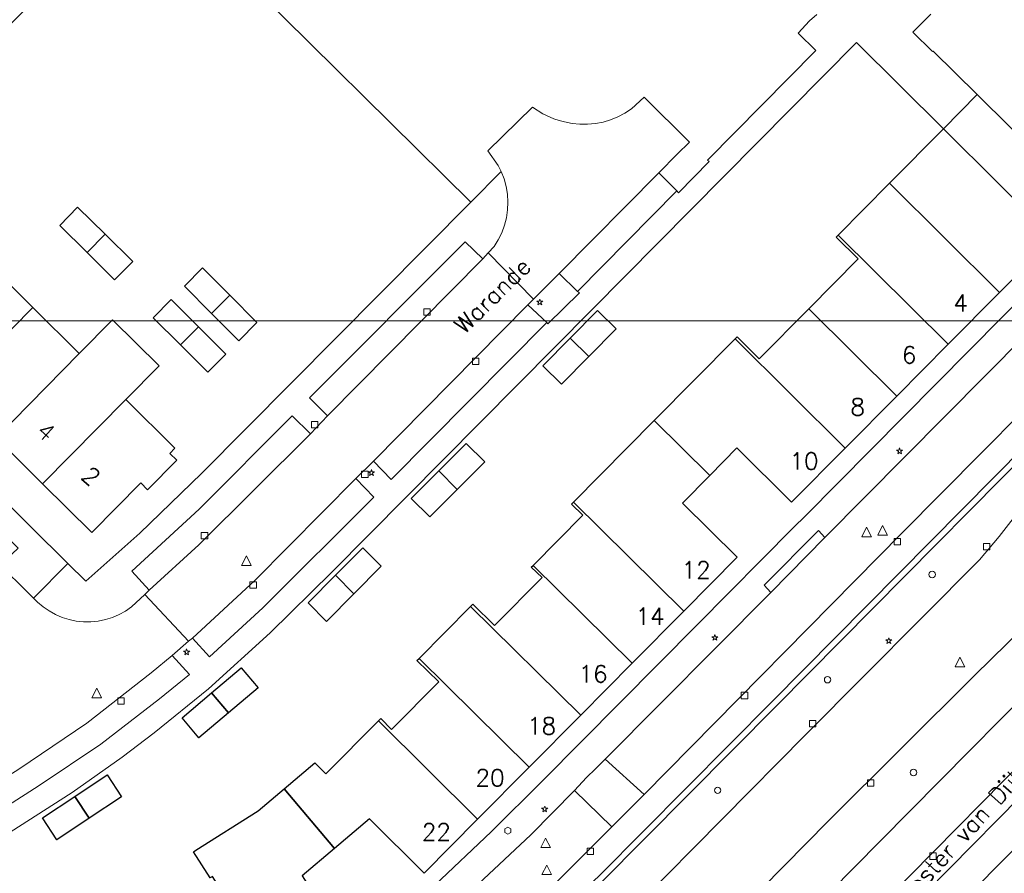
# Model space of a CAD drawing. Header units: metres. Extents: x 105376 to 107446, y 444190 to 447356.
# Tile 27 of 90: x 106604 to 106681, y 446353 to 446419. Entities that reach past the tile are written whole.
import ezdxf
from ezdxf.enums import TextEntityAlignment as Align

# ---------------------------------------------------------------- set-up
doc = ezdxf.new("R2010")
doc.units = ezdxf.units.M
doc.header["$MEASUREMENT"] = 0
for name, color, linetype, lineweight in [('begroeid terreindeel kenmerkpunt', 3, 'Continuous', 0), ('huisnummerreeks BGT', 7, 'Continuous', 0), ('onbegroeid terreindeel vlak', 5, 'Continuous', 0), ('ondersteunend waterdeel vlak', 4, 'Continuous', 0), ('openbare ruimte label tekst', 7, 'Continuous', 0), ('pand vlak gecombineerd BAG en BGT', 1, 'Continuous', 30), ('s_boom', 7, 'Continuous', 0), ('s_brandkraan_brandput', 7, 'Continuous', 0), ('s_lantaarnpaal_lichtmast', 7, 'Continuous', 0), ('s_rioolput', 7, 'Continuous', 0), ('s_straatkolk_trottoirkolk', 7, 'Continuous', 0), ('wegdeel vlak', 2, 'Continuous', 0)]:
    doc.layers.add(name, color=color, linetype=linetype, lineweight=lineweight)
doc.styles.get("Standard").update_dxf_attribs({"font": 'romans.shx'})

msp = doc.modelspace()

# ---------------------------------------------------------------- linework, layer by layer
at = {"linetype": 'Continuous', "lineweight": 0, "flags": 128}
msp.add_lwpolyline([(107294.765, 445804.217), (106441.121, 445804.217), (106441.121, 446395.971), (107294.765, 446395.971)], close=True, dxfattribs=at)
msp.add_lwpolyline([(107294.765, 445804.217), (106441.121, 445804.217), (106441.121, 446395.971), (107294.765, 446395.971)], close=True, dxfattribs=at)
at = {"layer": 'begroeid terreindeel kenmerkpunt', "flags": 128}
for points in [[(106623.709, 446304.725), (106627.11, 446306.791), (106632.746, 446310.665), (106638.083, 446314.94), (106643.094, 446319.595), (106644.358, 446320.82), (106667.262, 446343.903), (106691.323, 446368.311), (106725.344, 446402.604), (106750.26, 446427.736), (106758.014, 446435.576), (106767.022, 446428.071)], [(106623.709, 446304.725), (106627.11, 446306.791), (106632.746, 446310.665), (106638.083, 446314.94), (106643.094, 446319.595), (106644.358, 446320.82), (106667.262, 446343.903), (106691.323, 446368.311), (106725.344, 446402.604), (106750.26, 446427.736), (106758.014, 446435.576), (106767.022, 446428.071)], [(106766.089, 446427.716), (106747.771, 446420.714), (106743.413, 446418.016), (106716.931, 446390.583), (106648.938, 446321.809), (106641.114, 446314.503), (106632.796, 446307.763), (106626.678, 446302.363)], [(106766.089, 446427.716), (106747.771, 446420.714), (106743.413, 446418.016), (106716.931, 446390.583), (106648.938, 446321.809), (106641.114, 446314.503), (106632.796, 446307.763), (106626.678, 446302.363)]]:
    msp.add_lwpolyline(points, dxfattribs=at)
for points in [[(106649.364, 446352.172), (106663.051, 446365.972), (106690.542, 446393.752), (106688.75, 446395.458), (106689.178, 446395.88), (106692.213, 446398.921), (106694.343, 446396.891), (106693.352, 446395.805), (106692.864, 446395.219), (106680.389, 446379.174), (106678.856, 446377.354), (106665.347, 446363.737), (106652.297, 446350.553), (106644.913, 446343.99), (106637.103, 446337.94), (106633.09, 446335.069), (106620.871, 446327.393), (106620.023, 446328.923), (106623.683, 446331.211), (106635.012, 446339.212), (106635.712, 446339.821), (106642.717, 446345.798)], [(106649.364, 446352.172), (106663.051, 446365.972), (106690.542, 446393.752), (106688.75, 446395.458), (106689.178, 446395.88), (106692.213, 446398.921), (106694.343, 446396.891), (106693.352, 446395.805), (106692.864, 446395.219), (106680.389, 446379.174), (106678.856, 446377.354), (106665.347, 446363.737), (106652.297, 446350.553), (106644.913, 446343.99), (106637.103, 446337.94), (106633.09, 446335.069), (106620.871, 446327.393), (106620.023, 446328.923), (106623.683, 446331.211), (106635.012, 446339.212), (106635.712, 446339.821), (106642.717, 446345.798)], [(106641.039, 446330.049), (106644.762, 446333.907), (106651.594, 446341.277), (106667.062, 446356.986), (106678.507, 446368.373), (106684.832, 446374.561), (106699.505, 446388.565), (106701.119, 446390.152), (106703.298, 446387.918), (106687.464, 446371.954), (106671.114, 446355.418), (106645.75, 446329.733), (106639.113, 446323.103), (106637.761, 446324.906), (106638.461, 446325.441), (106637.671, 446326.52), (106638.393, 446327.071), (106638.121, 446327.409), (106639.684, 446328.769)], [(106641.039, 446330.049), (106644.762, 446333.907), (106651.594, 446341.277), (106667.062, 446356.986), (106678.507, 446368.373), (106684.832, 446374.561), (106699.505, 446388.565), (106701.119, 446390.152), (106703.298, 446387.918), (106687.464, 446371.954), (106671.114, 446355.418), (106645.75, 446329.733), (106639.113, 446323.103), (106637.761, 446324.906), (106638.461, 446325.441), (106637.671, 446326.52), (106638.393, 446327.071), (106638.121, 446327.409), (106639.684, 446328.769)]]:
    msp.add_lwpolyline(points, close=True, dxfattribs=at)
at = {"layer": 'onbegroeid terreindeel vlak', "flags": 128}
for points in [[(106602.701, 446412.89), (106599.944, 446415.636), (106614.214, 446429.966), (106639.24, 446405.196), (106618.268, 446384.077), (106613.456, 446379.423), (106609.251, 446375.696), (106607.867, 446377.065), (106587.353, 446397.356)], [(106610.769, 446402.705), (106608.62, 446404.829), (106607.243, 446403.392), (106609.361, 446401.279), (106611.479, 446399.165), (106612.917, 446400.581)], [(106612.368, 446389.828), (106614.957, 446392.456), (106611.332, 446396.048), (106608.743, 446393.419), (106605.118, 446397.009), (106601.494, 446400.599), (106597.672, 446404.385), (106597.278, 446403.988), (106596.738, 446404.523), (106594.421, 446402.188), (106594.96, 446401.652), (106591.168, 446397.831), (106594.991, 446394.046), (106598.641, 446390.434), (106602.267, 446386.844), (106605.893, 446383.255), (106609.716, 446379.47), (106613.532, 446383.331), (106614.063, 446382.806), (106616.346, 446385.12), (106615.806, 446385.636), (106616.19, 446386.042)], [(106620.467, 446397.955), (106618.356, 446400.087), (106616.938, 446398.673), (106619.057, 446396.537), (106621.175, 446394.4), (106622.578, 446395.822)], [(106618.033, 446395.499), (106615.899, 446397.628), (106614.491, 446396.194), (106616.63, 446394.082), (106618.768, 446391.969), (106620.164, 446393.372)], [(106650.568, 446395.334), (106649.116, 446396.767), (106646.99, 446394.614), (106644.864, 446392.461), (106646.316, 446391.028), (106648.442, 446393.181)], [(106636.742, 446384.267), (106634.607, 446382.122), (106636.053, 446380.683), (106638.188, 446382.828), (106640.322, 446384.973), (106638.876, 446386.412)], [(106630.822, 446378.289), (106628.694, 446376.141), (106626.567, 446373.993), (106628.011, 446372.553), (106630.141, 446374.703), (106632.271, 446376.853)], [(106620.375, 446365.426), (106622.682, 446367.381), (106621.363, 446368.937), (106619.056, 446366.982), (106616.749, 446365.027), (106618.068, 446363.471)], [(106608.394, 446358.916), (106605.878, 446357.238), (106607.004, 446355.537), (106609.522, 446357.216), (106612.04, 446358.895), (106610.909, 446360.593)]]:
    msp.add_lwpolyline(points, close=True, dxfattribs=at)
for points in [[(106603.378, 446356.132), (106608.181, 446359.217), (106612.087, 446361.982), (106614.593, 446363.875), (106618.805, 446367.287), (106623.605, 446371.647), (106628.418, 446376.385), (106648.677, 446396.824), (106669.281, 446417.64), (106676.046, 446410.922), (106671.848, 446406.678), (106667.86, 446402.647), (106667.694, 446402.479), (106669.405, 446400.782), (106665.561, 446396.904), (106661.703, 446393.013), (106659.99, 446394.717), (106659.834, 446394.559), (106653.532, 446388.188), (106647.239, 446381.826), (106647.09, 446381.676), (106647.955, 446380.816), (106644.089, 446376.914), (106643.946, 446376.77), (106644.788, 446375.962), (106641.096, 446372.241), (106639.389, 446373.892), (106639.221, 446373.722), (106635.212, 446369.672), (106635.051, 446369.51), (106636.759, 446367.85), (106633.077, 446364.136), (106632.225, 446364.981), (106632.052, 446364.806), (106627.944, 446360.663), (106627.085, 446361.529), (106624.697, 446359.506), (106622.671, 446357.79), (106617.836, 446354.729), (106617.644, 446354.607), (106618.938, 446352.565)], [(106626.099, 446352.733), (106628.62, 446354.862), (106631.341, 446357.161), (106635.611, 446352.945), (106639.776, 446357.148), (106643.792, 446361.2), (106647.801, 446365.244), (106651.815, 446369.295), (106655.821, 446373.337), (106659.99, 446377.543), (106655.73, 446381.768), (106657.85, 446383.917), (106659.97, 446386.065), (106664.229, 446381.839), (106668.406, 446386.051), (106672.421, 446390.102), (106676.432, 446394.149), (106680.425, 446398.176), (106684.621, 446402.409)], [(106685.686, 446401.352), (106665.3, 446380.77), (106664.382, 446379.863), (106656.874, 446372.277), (106644.855, 446360.153), (106640.829, 446356.152), (106636.432, 446352.011), (106633.641, 446349.569), (106630.052, 446346.617), (106625.264, 446343.045), (106620.588, 446339.791), (106615.791, 446336.697), (106611.06, 446333.935), (106608.053, 446332.311), (106604.891, 446330.724), (106603.939, 446331.925)]]:
    msp.add_lwpolyline(points, dxfattribs=at)
at = {"layer": 'ondersteunend waterdeel vlak', "flags": 128}
msp.add_lwpolyline([(106626.678, 446302.363), (106632.796, 446307.763), (106641.114, 446314.503), (106648.938, 446321.809), (106716.931, 446390.583), (106743.413, 446418.016), (106747.771, 446420.714), (106766.089, 446427.716)], dxfattribs=at)
msp.add_lwpolyline([(106626.678, 446302.363), (106632.796, 446307.763), (106641.114, 446314.503), (106648.938, 446321.809), (106716.931, 446390.583), (106743.413, 446418.016), (106747.771, 446420.714), (106766.089, 446427.716)], dxfattribs=at)
at = {"layer": 'pand vlak gecombineerd BAG en BGT', "flags": 128}
for points in [[(106671.848, 446406.678), (106676.046, 446410.922), (106684.621, 446402.409), (106680.425, 446398.176)], [(106671.848, 446406.678), (106676.046, 446410.922), (106684.621, 446402.409), (106680.425, 446398.176)], [(106667.86, 446402.647), (106671.848, 446406.678), (106680.425, 446398.176), (106676.432, 446394.149)], [(106667.86, 446402.647), (106671.848, 446406.678), (106680.425, 446398.176), (106676.432, 446394.149)], [(106610.769, 446402.705), (106612.917, 446400.581), (106611.479, 446399.165), (106609.361, 446401.279)], [(106610.769, 446402.705), (106612.917, 446400.581), (106611.479, 446399.165), (106609.361, 446401.279)], [(106672.421, 446390.102), (106665.561, 446396.904), (106669.405, 446400.782), (106667.694, 446402.479), (106667.86, 446402.647), (106676.432, 446394.149)], [(106672.421, 446390.102), (106665.561, 446396.904), (106669.405, 446400.782), (106667.694, 446402.479), (106667.86, 446402.647), (106676.432, 446394.149)], [(106601.494, 446400.599), (106605.118, 446397.009), (106598.641, 446390.434), (106594.991, 446394.046)], [(106601.494, 446400.599), (106605.118, 446397.009), (106598.641, 446390.434), (106594.991, 446394.046)], [(106619.057, 446396.537), (106616.938, 446398.673), (106618.356, 446400.087), (106620.467, 446397.955)], [(106619.057, 446396.537), (106616.938, 446398.673), (106618.356, 446400.087), (106620.467, 446397.955)], [(106620.467, 446397.955), (106622.578, 446395.822), (106621.175, 446394.4), (106619.057, 446396.537)], [(106620.467, 446397.955), (106622.578, 446395.822), (106621.175, 446394.4), (106619.057, 446396.537)], [(106618.033, 446395.499), (106616.63, 446394.082), (106614.491, 446396.194), (106615.899, 446397.628)], [(106618.033, 446395.499), (106616.63, 446394.082), (106614.491, 446396.194), (106615.899, 446397.628)], [(106598.641, 446390.434), (106605.118, 446397.009), (106608.743, 446393.419), (106602.267, 446386.844)], [(106598.641, 446390.434), (106605.118, 446397.009), (106608.743, 446393.419), (106602.267, 446386.844)], [(106648.442, 446393.181), (106646.99, 446394.614), (106649.116, 446396.767), (106650.568, 446395.334)], [(106648.442, 446393.181), (106646.99, 446394.614), (106649.116, 446396.767), (106650.568, 446395.334)], [(106659.834, 446394.559), (106659.99, 446394.717), (106661.703, 446393.013), (106665.561, 446396.904), (106672.421, 446390.102), (106668.406, 446386.051)], [(106659.834, 446394.559), (106659.99, 446394.717), (106661.703, 446393.013), (106665.561, 446396.904), (106672.421, 446390.102), (106668.406, 446386.051)], [(106608.743, 446393.419), (106611.332, 446396.048), (106614.957, 446392.456), (106612.368, 446389.828), (106605.893, 446383.255), (106602.267, 446386.844)], [(106608.743, 446393.419), (106611.332, 446396.048), (106614.957, 446392.456), (106612.368, 446389.828), (106605.893, 446383.255), (106602.267, 446386.844)], [(106620.164, 446393.372), (106618.768, 446391.969), (106616.63, 446394.082), (106618.033, 446395.499)], [(106620.164, 446393.372), (106618.768, 446391.969), (106616.63, 446394.082), (106618.033, 446395.499)], [(106648.442, 446393.181), (106646.316, 446391.028), (106644.864, 446392.461), (106646.99, 446394.614)], [(106648.442, 446393.181), (106646.316, 446391.028), (106644.864, 446392.461), (106646.99, 446394.614)], [(106657.85, 446383.917), (106653.532, 446388.188), (106659.834, 446394.559), (106668.406, 446386.051), (106664.229, 446381.839), (106659.97, 446386.065)], [(106657.85, 446383.917), (106653.532, 446388.188), (106659.834, 446394.559), (106668.406, 446386.051), (106664.229, 446381.839), (106659.97, 446386.065)], [(106605.893, 446383.255), (106612.368, 446389.828), (106616.19, 446386.042), (106615.806, 446385.636), (106616.346, 446385.12), (106614.063, 446382.806), (106613.532, 446383.331), (106609.716, 446379.47)], [(106605.893, 446383.255), (106612.368, 446389.828), (106616.19, 446386.042), (106615.806, 446385.636), (106616.346, 446385.12), (106614.063, 446382.806), (106613.532, 446383.331), (106609.716, 446379.47)], [(106653.532, 446388.188), (106657.85, 446383.917), (106655.73, 446381.768), (106659.99, 446377.543), (106655.821, 446373.337), (106647.239, 446381.826)], [(106653.532, 446388.188), (106657.85, 446383.917), (106655.73, 446381.768), (106659.99, 446377.543), (106655.821, 446373.337), (106647.239, 446381.826)], [(106638.876, 446386.412), (106640.322, 446384.973), (106638.188, 446382.828), (106636.742, 446384.267)], [(106638.876, 446386.412), (106640.322, 446384.973), (106638.188, 446382.828), (106636.742, 446384.267)], [(106638.188, 446382.828), (106636.053, 446380.683), (106634.607, 446382.122), (106636.742, 446384.267)], [(106638.188, 446382.828), (106636.053, 446380.683), (106634.607, 446382.122), (106636.742, 446384.267)], [(106651.815, 446369.295), (106644.089, 446376.914), (106647.955, 446380.816), (106647.09, 446381.676), (106647.239, 446381.826), (106655.821, 446373.337)], [(106651.815, 446369.295), (106644.089, 446376.914), (106647.955, 446380.816), (106647.09, 446381.676), (106647.239, 446381.826), (106655.821, 446373.337)], [(106632.271, 446376.853), (106630.141, 446374.703), (106628.694, 446376.141), (106630.822, 446378.289)], [(106632.271, 446376.853), (106630.141, 446374.703), (106628.694, 446376.141), (106630.822, 446378.289)], [(106651.815, 446369.295), (106647.801, 446365.244), (106639.221, 446373.722), (106639.389, 446373.892), (106641.096, 446372.241), (106644.788, 446375.962), (106643.946, 446376.77), (106644.089, 446376.914)], [(106651.815, 446369.295), (106647.801, 446365.244), (106639.221, 446373.722), (106639.389, 446373.892), (106641.096, 446372.241), (106644.788, 446375.962), (106643.946, 446376.77), (106644.089, 446376.914)], [(106628.694, 446376.141), (106630.141, 446374.703), (106628.011, 446372.553), (106626.567, 446373.993)], [(106628.694, 446376.141), (106630.141, 446374.703), (106628.011, 446372.553), (106626.567, 446373.993)], [(106643.792, 446361.2), (106635.212, 446369.672), (106639.221, 446373.722), (106647.801, 446365.244)], [(106643.792, 446361.2), (106635.212, 446369.672), (106639.221, 446373.722), (106647.801, 446365.244)], [(106639.776, 446357.148), (106632.052, 446364.806), (106632.225, 446364.981), (106633.077, 446364.136), (106636.759, 446367.85), (106635.051, 446369.51), (106635.212, 446369.672), (106643.792, 446361.2)], [(106639.776, 446357.148), (106632.052, 446364.806), (106632.225, 446364.981), (106633.077, 446364.136), (106636.759, 446367.85), (106635.051, 446369.51), (106635.212, 446369.672), (106643.792, 446361.2)], [(106619.056, 446366.982), (106621.363, 446368.937), (106622.682, 446367.381), (106620.375, 446365.426)], [(106619.056, 446366.982), (106621.363, 446368.937), (106622.682, 446367.381), (106620.375, 446365.426)], [(106620.375, 446365.426), (106618.068, 446363.471), (106616.749, 446365.027), (106619.056, 446366.982)], [(106620.375, 446365.426), (106618.068, 446363.471), (106616.749, 446365.027), (106619.056, 446366.982)], [(106628.62, 446354.862), (106624.697, 446359.506), (106627.085, 446361.529), (106627.944, 446360.663), (106632.052, 446364.806), (106639.776, 446357.148), (106635.611, 446352.945), (106631.341, 446357.161)], [(106628.62, 446354.862), (106624.697, 446359.506), (106627.085, 446361.529), (106627.944, 446360.663), (106632.052, 446364.806), (106639.776, 446357.148), (106635.611, 446352.945), (106631.341, 446357.161)], [(106608.394, 446358.916), (106610.909, 446360.593), (106612.04, 446358.895), (106609.522, 446357.216)], [(106608.394, 446358.916), (106610.909, 446360.593), (106612.04, 446358.895), (106609.522, 446357.216)], [(106609.522, 446357.216), (106607.004, 446355.537), (106605.878, 446357.238), (106608.394, 446358.916)], [(106609.522, 446357.216), (106607.004, 446355.537), (106605.878, 446357.238), (106608.394, 446358.916)], [(106622.671, 446357.79), (106624.697, 446359.506), (106628.62, 446354.862), (106626.099, 446352.733), (106629.292, 446347.7), (106624.297, 446344.531), (106619.128, 446352.69), (106618.938, 446352.565), (106617.644, 446354.607), (106617.836, 446354.729)], [(106622.671, 446357.79), (106624.697, 446359.506), (106628.62, 446354.862), (106626.099, 446352.733), (106629.292, 446347.7), (106624.297, 446344.531), (106619.128, 446352.69), (106618.938, 446352.565), (106617.644, 446354.607), (106617.836, 446354.729)]]:
    msp.add_lwpolyline(points, close=True, dxfattribs=at)
at = {"layer": 's_boom', "color": 251, "linetype": 'Continuous', "lineweight": 0, "flags": 128}
for points in [[(106674.928, 446376.202, 1), (106675.428, 446376.202, 1)], [(106666.779, 446368.007, 1), (106667.279, 446368.007, 1)], [(106673.47, 446360.777, 1), (106673.97, 446360.777, 1)], [(106658.217, 446359.391, 1), (106658.717, 446359.391, 1)]]:
    msp.add_lwpolyline(points, format="xyb", close=True, dxfattribs=at)
at = {"layer": 's_brandkraan_brandput', "color": 7, "linetype": 'Continuous', "lineweight": 0, "flags": 128}
msp.add_lwpolyline([(106641.88, 446356.385), (106641.88, 446356.111), (106642.118, 446355.973), (106642.356, 446356.111), (106642.356, 446356.385), (106642.118, 446356.523)], close=True, dxfattribs=at)
at = {"layer": 's_lantaarnpaal_lichtmast', "color": 7, "linetype": 'Continuous', "lineweight": 0, "flags": 128}
for points in [[(106644.561, 446397.488), (106644.379, 446397.488), (106644.526, 446397.381), (106644.47, 446397.209), (106644.617, 446397.315), (106644.764, 446397.209), (106644.708, 446397.381), (106644.855, 446397.488), (106644.673, 446397.488), (106644.617, 446397.661)], [(106672.58, 446385.889), (106672.398, 446385.889), (106672.545, 446385.782), (106672.489, 446385.61), (106672.636, 446385.716), (106672.783, 446385.61), (106672.727, 446385.782), (106672.874, 446385.889), (106672.692, 446385.889), (106672.636, 446386.062)], [(106631.451, 446384.198), (106631.269, 446384.198), (106631.416, 446384.091), (106631.36, 446383.919), (106631.507, 446384.025), (106631.654, 446383.919), (106631.598, 446384.091), (106631.745, 446384.198), (106631.563, 446384.198), (106631.507, 446384.371)], [(106658.195, 446371.356), (106658.013, 446371.356), (106658.16, 446371.249), (106658.104, 446371.077), (106658.251, 446371.183), (106658.398, 446371.077), (106658.342, 446371.249), (106658.489, 446371.356), (106658.307, 446371.356), (106658.251, 446371.529)], [(106671.743, 446371.107), (106671.561, 446371.107), (106671.708, 446371), (106671.652, 446370.828), (106671.799, 446370.934), (106671.946, 446370.828), (106671.89, 446371), (106672.037, 446371.107), (106671.855, 446371.107), (106671.799, 446371.28)], [(106617.053, 446370.231), (106616.871, 446370.231), (106617.018, 446370.124), (106616.962, 446369.952), (106617.109, 446370.058), (106617.256, 446369.952), (106617.2, 446370.124), (106617.347, 446370.231), (106617.165, 446370.231), (106617.109, 446370.404)], [(106644.94, 446357.992), (106644.758, 446357.992), (106644.905, 446357.885), (106644.849, 446357.713), (106644.996, 446357.819), (106645.143, 446357.713), (106645.087, 446357.885), (106645.234, 446357.992), (106645.052, 446357.992), (106644.996, 446358.165)]]:
    msp.add_lwpolyline(points, close=True, dxfattribs=at)
at = {"layer": 's_rioolput', "color": 7, "linetype": 'Continuous', "lineweight": 0, "flags": 128}
for points in [[(106669.698, 446379.136), (106670.448, 446379.136), (106670.073, 446379.886)], [(106670.934, 446379.28), (106671.684, 446379.28), (106671.309, 446380.03)], [(106621.392, 446376.915), (106622.142, 446376.915), (106621.767, 446377.665)], [(106676.96, 446369.003), (106677.71, 446369.003), (106677.335, 446369.753)], [(106609.733, 446366.592), (106610.483, 446366.592), (106610.108, 446367.342)], [(106644.689, 446354.924), (106645.439, 446354.924), (106645.064, 446355.674)], [(106644.786, 446352.823), (106645.536, 446352.823), (106645.161, 446353.573)]]:
    msp.add_lwpolyline(points, close=True, dxfattribs=at)
at = {"layer": 's_straatkolk_trottoirkolk', "color": 7, "linetype": 'Continuous', "lineweight": 0, "flags": 128}
for points in [[(106635.587, 446396.911), (106636.087, 446396.911), (106636.087, 446396.411), (106635.587, 446396.411)], [(106639.367, 446393.052), (106639.867, 446393.052), (106639.867, 446392.552), (106639.367, 446392.552)], [(106626.833, 446388.121), (106627.333, 446388.121), (106627.333, 446387.621), (106626.833, 446387.621)], [(106630.735, 446384.253), (106631.235, 446384.253), (106631.235, 446383.753), (106630.735, 446383.753)], [(106618.251, 446379.469), (106618.751, 446379.469), (106618.751, 446378.969), (106618.251, 446378.969)], [(106672.215, 446379.004), (106672.715, 446379.004), (106672.715, 446378.504), (106672.215, 446378.504)], [(106679.161, 446378.621), (106679.661, 446378.621), (106679.661, 446378.121), (106679.161, 446378.121)], [(106622.041, 446375.636), (106622.541, 446375.636), (106622.541, 446375.136), (106622.041, 446375.136)], [(106611.741, 446366.601), (106612.241, 446366.601), (106612.241, 446366.101), (106611.741, 446366.101)], [(106660.309, 446367.025), (106660.809, 446367.025), (106660.809, 446366.525), (106660.309, 446366.525)], [(106665.623, 446364.824), (106666.123, 446364.824), (106666.123, 446364.324), (106665.623, 446364.324)], [(106670.135, 446360.215), (106670.635, 446360.215), (106670.635, 446359.715), (106670.135, 446359.715)], [(106648.307, 446354.891), (106648.807, 446354.891), (106648.807, 446354.391), (106648.307, 446354.391)], [(106674.982, 446354.51), (106675.482, 446354.51), (106675.482, 446354.01), (106674.982, 446354.01)]]:
    msp.add_lwpolyline(points, close=True, dxfattribs=at)
at = {"layer": 'wegdeel vlak', "flags": 128}
for points in [[(106618.669, 446304.016), (106620.948, 446305.206), (106628.86, 446310.107), (106636.256, 446315.757), (106643.065, 446322.103), (106666.124, 446345.311), (106689.964, 446369.497), (106722.737, 446402.568), (106739.615, 446419.574), (106756.642, 446436.719), (106758.014, 446435.576), (106750.26, 446427.736), (106725.344, 446402.604), (106691.323, 446368.311), (106667.262, 446343.903), (106644.358, 446320.82), (106643.094, 446319.595), (106638.083, 446314.94), (106632.746, 446310.665), (106627.11, 446306.791), (106623.709, 446304.725)], [(106618.669, 446304.016), (106620.948, 446305.206), (106628.86, 446310.107), (106636.256, 446315.757), (106643.065, 446322.103), (106666.124, 446345.311), (106689.964, 446369.497), (106722.737, 446402.568), (106739.615, 446419.574), (106756.642, 446436.719), (106758.014, 446435.576), (106750.26, 446427.736), (106725.344, 446402.604), (106691.323, 446368.311), (106667.262, 446343.903), (106644.358, 446320.82), (106643.094, 446319.595), (106638.083, 446314.94), (106632.746, 446310.665), (106627.11, 446306.791), (106623.709, 446304.725)], [(106589.655, 446423.082), (106575.751, 446408.954), (106585.942, 446398.779), (106599.923, 446412.896), (106598.563, 446414.261), (106599.944, 446415.636), (106602.701, 446412.89), (106587.353, 446397.356), (106607.867, 446377.065), (106605.188, 446374.355), (106604.157, 446375.373), (106603.167, 446376.356), (106602.592, 446376.918), (106603.977, 446378.249), (106599.926, 446382.266), (106598.587, 446380.927), (106597.331, 446382.199), (106598.641, 446383.528), (106583.072, 446398.97), (106581.708, 446397.618), (106571.919, 446407.346), (106573.251, 446408.734), (106553.736, 446428.022)], [(106589.655, 446423.082), (106575.751, 446408.954), (106585.942, 446398.779), (106599.923, 446412.896), (106598.563, 446414.261), (106599.944, 446415.636), (106602.701, 446412.89), (106587.353, 446397.356), (106607.867, 446377.065), (106605.188, 446374.355), (106604.157, 446375.373), (106603.167, 446376.356), (106602.592, 446376.918), (106603.977, 446378.249), (106599.926, 446382.266), (106598.587, 446380.927), (106597.331, 446382.199), (106598.641, 446383.528), (106583.072, 446398.97), (106581.708, 446397.618), (106571.919, 446407.346), (106573.251, 446408.734), (106553.736, 446428.022)], [(106603.17, 446358.175), (106605.624, 446359.772), (106610.418, 446362.998), (106614.999, 446366.521), (106617.332, 446368.407), (106615.991, 446369.882), (106617.258, 446371.001), (106617.563, 446371.245), (106618.885, 446369.777), (106623.039, 446373.594), (106631.691, 446382.22), (106630.285, 446383.676), (106631.657, 446385.025), (106633.03, 446383.615), (106645.151, 446395.843), (106645.249, 446395.742), (106647.702, 446398.139), (106647.557, 446398.259), (106655.286, 446406.083), (106655.422, 446405.943), (106657.805, 446408.366), (106657.674, 446408.487), (106666.121, 446417.015), (106664.732, 446418.382), (106665.62, 446419.331), (106666.182, 446419.814)], [(106603.17, 446358.175), (106605.624, 446359.772), (106610.418, 446362.998), (106614.999, 446366.521), (106617.332, 446368.407), (106615.991, 446369.882), (106617.258, 446371.001), (106617.563, 446371.245), (106618.885, 446369.777), (106623.039, 446373.594), (106631.691, 446382.22), (106630.285, 446383.676), (106631.657, 446385.025), (106633.03, 446383.615), (106645.151, 446395.843), (106645.249, 446395.742), (106647.702, 446398.139), (106647.557, 446398.259), (106655.286, 446406.083), (106655.422, 446405.943), (106657.805, 446408.366), (106657.674, 446408.487), (106666.121, 446417.015), (106664.732, 446418.382), (106665.62, 446419.331), (106666.182, 446419.814)], [(106675.065, 446419.859), (106673.658, 446418.451), (106675.211, 446416.934), (106675.25, 446416.979), (106678.68, 446413.585), (106676.046, 446410.922), (106669.281, 446417.64), (106648.677, 446396.824), (106628.418, 446376.385), (106623.605, 446371.647), (106618.805, 446367.287), (106614.593, 446363.875), (106612.087, 446361.982), (106608.181, 446359.217), (106603.378, 446356.132)], [(106675.065, 446419.859), (106673.658, 446418.451), (106675.211, 446416.934), (106675.25, 446416.979), (106678.68, 446413.585), (106676.046, 446410.922), (106669.281, 446417.64), (106648.677, 446396.824), (106628.418, 446376.385), (106623.605, 446371.647), (106618.805, 446367.287), (106614.593, 446363.875), (106612.087, 446361.982), (106608.181, 446359.217), (106603.378, 446356.132)], [(106684.621, 446402.409), (106676.046, 446410.922), (106678.68, 446413.585), (106683.878, 446408.442)], [(106684.621, 446402.409), (106676.046, 446410.922), (106678.68, 446413.585), (106683.878, 446408.442)], [(106603.939, 446331.925), (106604.891, 446330.724), (106608.053, 446332.311), (106611.06, 446333.935), (106615.791, 446336.697), (106620.588, 446339.791), (106625.264, 446343.045), (106630.052, 446346.617), (106633.641, 446349.569), (106636.432, 446352.011), (106640.829, 446356.152), (106644.855, 446360.153), (106656.874, 446372.277), (106664.382, 446379.863), (106665.3, 446380.77), (106685.686, 446401.352)], [(106603.939, 446331.925), (106604.891, 446330.724), (106608.053, 446332.311), (106611.06, 446333.935), (106615.791, 446336.697), (106620.588, 446339.791), (106625.264, 446343.045), (106630.052, 446346.617), (106633.641, 446349.569), (106636.432, 446352.011), (106640.829, 446356.152), (106644.855, 446360.153), (106656.874, 446372.277), (106664.382, 446379.863), (106665.3, 446380.77), (106685.686, 446401.352)], [(106685.534, 446397.969), (106666.826, 446379.093), (106666.332, 446379.634), (106662.099, 446375.363), (106662.61, 446374.802), (106649.703, 446361.812), (106648.946, 446361.055), (106648.264, 446360.387), (106647.309, 446359.382), (106643.927, 446355.93), (106638.192, 446350.559), (106637.722, 446351.068), (106631.239, 446345.601), (106631.665, 446345.036), (106629.718, 446343.481), (106621.496, 446337.65), (106612.903, 446332.38), (106607.504, 446329.446), (106601.915, 446326.892)], [(106685.534, 446397.969), (106666.826, 446379.093), (106666.332, 446379.634), (106662.099, 446375.363), (106662.61, 446374.802), (106649.703, 446361.812), (106648.946, 446361.055), (106648.264, 446360.387), (106647.309, 446359.382), (106643.927, 446355.93), (106638.192, 446350.559), (106637.722, 446351.068), (106631.239, 446345.601), (106631.665, 446345.036), (106629.718, 446343.481), (106621.496, 446337.65), (106612.903, 446332.38), (106607.504, 446329.446), (106601.915, 446326.892)], [(106600.322, 446317.289), (106607.039, 446320.187), (106608.817, 446321.041), (106609.788, 446321.478), (106611.588, 446322.419), (106615.241, 446324.273), (106617.689, 446325.562), (106620.871, 446327.393), (106633.09, 446335.069), (106637.103, 446337.94), (106644.913, 446343.99), (106652.297, 446350.553), (106665.347, 446363.737), (106678.856, 446377.354), (106680.389, 446379.174), (106692.864, 446395.219)], [(106603.167, 446376.356), (106604.157, 446375.373), (106605.188, 446374.355), (106605.49, 446374.057), (106605.923, 446373.687), (106606.391, 446373.362), (106606.89, 446373.086), (106607.414, 446372.861), (106607.958, 446372.691), (106608.516, 446372.576), (106609.083, 446372.518), (106609.653, 446372.517), (106610.22, 446372.574), (106610.778, 446372.688), (106611.323, 446372.858), (106611.847, 446373.081), (106612.346, 446373.356), (106612.815, 446373.68), (106613.844, 446374.641), (106617.258, 446371.001), (106615.991, 446369.882), (106614.34, 446368.536), (106609.325, 446364.612), (106604.053, 446361.041)], [(106603.167, 446376.356), (106604.157, 446375.373), (106605.188, 446374.355), (106605.49, 446374.057), (106605.923, 446373.687), (106606.391, 446373.362), (106606.89, 446373.086), (106607.414, 446372.861), (106607.958, 446372.691), (106608.516, 446372.576), (106609.083, 446372.518), (106609.653, 446372.517), (106610.22, 446372.574), (106610.778, 446372.688), (106611.323, 446372.858), (106611.847, 446373.081), (106612.346, 446373.356), (106612.815, 446373.68), (106613.844, 446374.641), (106617.258, 446371.001), (106615.991, 446369.882), (106614.34, 446368.536), (106609.325, 446364.612), (106604.053, 446361.041)], [(106684.832, 446374.561), (106678.507, 446368.373), (106667.062, 446356.986), (106651.594, 446341.277), (106644.762, 446333.907), (106641.039, 446330.049), (106639.684, 446328.769), (106638.121, 446327.409), (106627.074, 446318.822), (106623.053, 446316.252), (106622.49, 446315.886), (106614.801, 446311.685), (106606.786, 446308.144), (106604.237, 446307.238), (106600.778, 446306.088), (106598.633, 446305.338), (106591.083, 446303.386)], [(106611.562, 446304.661), (106613.164, 446305.347), (106616.912, 446307.152), (106620.557, 446309.158), (106622.895, 446310.522), (106625.388, 446312.145), (106631.153, 446316.171), (106636.57, 446320.656), (106639.113, 446323.103), (106645.75, 446329.733), (106671.114, 446355.418), (106687.464, 446371.954)], [(106611.562, 446304.661), (106613.164, 446305.347), (106616.912, 446307.152), (106620.557, 446309.158), (106622.895, 446310.522), (106625.388, 446312.145), (106631.153, 446316.171), (106636.57, 446320.656), (106639.113, 446323.103), (106645.75, 446329.733), (106671.114, 446355.418), (106687.464, 446371.954)], [(106689.964, 446369.497), (106666.124, 446345.311), (106643.065, 446322.103), (106636.256, 446315.757), (106628.86, 446310.107), (106620.948, 446305.206), (106618.669, 446304.016)], [(106689.964, 446369.497), (106666.124, 446345.311), (106643.065, 446322.103), (106636.256, 446315.757), (106628.86, 446310.107), (106620.948, 446305.206), (106618.669, 446304.016)], [(106601.915, 446326.892), (106607.504, 446329.446), (106612.903, 446332.38), (106621.496, 446337.65), (106629.718, 446343.481), (106631.665, 446345.036), (106638.192, 446350.559), (106643.927, 446355.93), (106647.309, 446359.382), (106650.217, 446356.55), (106646.194, 446352.528), (106640.328, 446346.982), (106634.149, 446341.788), (106633.38, 446341.145), (106620.924, 446332.345), (106619.298, 446331.481), (106615.594, 446329.276), (106612.454, 446327.489), (106611.198, 446326.809), (106607.517, 446325.114), (106607.512, 446325.112), (106607.421, 446325.068), (106603.632, 446323.236)], [(106601.915, 446326.892), (106607.504, 446329.446), (106612.903, 446332.38), (106621.496, 446337.65), (106629.718, 446343.481), (106631.665, 446345.036), (106638.192, 446350.559), (106643.927, 446355.93), (106647.309, 446359.382), (106650.217, 446356.55), (106646.194, 446352.528), (106640.328, 446346.982), (106634.149, 446341.788), (106633.38, 446341.145), (106620.924, 446332.345), (106619.298, 446331.481), (106615.594, 446329.276), (106612.454, 446327.489), (106611.198, 446326.809), (106607.517, 446325.114), (106607.512, 446325.112), (106607.421, 446325.068), (106603.632, 446323.236)]]:
    msp.add_lwpolyline(points, dxfattribs=at)
for points in [[(106656.284, 446409.884), (106655.308, 446408.938), (106653.885, 446407.492), (106646.128, 446399.643), (106644.691, 446398.228), (106644.132, 446397.66), (106640.606, 446401.253), (106641.061, 446401.762), (106641.383, 446402.281), (106641.65, 446402.831), (106641.859, 446403.405), (106642.009, 446403.997), (106642.098, 446404.601), (106642.125, 446405.212), (106642.089, 446405.821), (106641.991, 446406.424), (106641.832, 446407.014), (106641.614, 446407.585), (106641.379, 446408.058), (106640.558, 446409.218), (106644.049, 446412.608), (106644.849, 446412.1), (106645.71, 446411.708), (106646.116, 446411.57), (106646.529, 446411.457), (106647.127, 446411.339), (106647.733, 446411.279), (106648.343, 446411.278), (106648.95, 446411.335), (106649.548, 446411.451), (106650.132, 446411.624), (106650.697, 446411.853), (106651.237, 446412.135), (106651.748, 446412.468), (106652.749, 446413.398)], [(106656.284, 446409.884), (106655.308, 446408.938), (106653.885, 446407.492), (106646.128, 446399.643), (106644.691, 446398.228), (106644.132, 446397.66), (106640.606, 446401.253), (106641.061, 446401.762), (106641.383, 446402.281), (106641.65, 446402.831), (106641.859, 446403.405), (106642.009, 446403.997), (106642.098, 446404.601), (106642.125, 446405.212), (106642.089, 446405.821), (106641.991, 446406.424), (106641.832, 446407.014), (106641.614, 446407.585), (106641.379, 446408.058), (106640.558, 446409.218), (106644.049, 446412.608), (106644.849, 446412.1), (106645.71, 446411.708), (106646.116, 446411.57), (106646.529, 446411.457), (106647.127, 446411.339), (106647.733, 446411.279), (106648.343, 446411.278), (106648.95, 446411.335), (106649.548, 446411.451), (106650.132, 446411.624), (106650.697, 446411.853), (106651.237, 446412.135), (106651.748, 446412.468), (106652.749, 446413.398)], [(106639.24, 446405.196), (106641.614, 446407.585), (106641.832, 446407.014), (106641.991, 446406.424), (106642.089, 446405.821), (106642.125, 446405.212), (106642.098, 446404.601), (106642.009, 446403.997), (106641.859, 446403.405), (106641.65, 446402.831), (106641.383, 446402.281), (106641.061, 446401.762), (106640.606, 446401.253), (106640.185, 446400.781), (106638.792, 446402.119), (106626.676, 446389.953), (106628.072, 446388.557), (106626.751, 446387.173), (106625.317, 446388.556), (106618.082, 446381.286), (106612.849, 446376.461), (106614.204, 446374.99), (106613.844, 446374.641), (106612.815, 446373.68), (106612.346, 446373.356), (106611.847, 446373.081), (106611.323, 446372.858), (106610.778, 446372.688), (106610.22, 446372.574), (106609.653, 446372.517), (106609.083, 446372.518), (106608.516, 446372.576), (106607.958, 446372.691), (106607.414, 446372.861), (106606.89, 446373.086), (106606.391, 446373.362), (106605.923, 446373.687), (106605.49, 446374.057), (106605.188, 446374.355), (106607.867, 446377.065), (106609.251, 446375.696), (106613.456, 446379.423), (106618.268, 446384.077)], [(106639.24, 446405.196), (106641.614, 446407.585), (106641.832, 446407.014), (106641.991, 446406.424), (106642.089, 446405.821), (106642.125, 446405.212), (106642.098, 446404.601), (106642.009, 446403.997), (106641.859, 446403.405), (106641.65, 446402.831), (106641.383, 446402.281), (106641.061, 446401.762), (106640.606, 446401.253), (106640.185, 446400.781), (106638.792, 446402.119), (106626.676, 446389.953), (106628.072, 446388.557), (106626.751, 446387.173), (106625.317, 446388.556), (106618.082, 446381.286), (106612.849, 446376.461), (106614.204, 446374.99), (106613.844, 446374.641), (106612.815, 446373.68), (106612.346, 446373.356), (106611.847, 446373.081), (106611.323, 446372.858), (106610.778, 446372.688), (106610.22, 446372.574), (106609.653, 446372.517), (106609.083, 446372.518), (106608.516, 446372.576), (106607.958, 446372.691), (106607.414, 446372.861), (106606.89, 446373.086), (106606.391, 446373.362), (106605.923, 446373.687), (106605.49, 446374.057), (106605.188, 446374.355), (106607.867, 446377.065), (106609.251, 446375.696), (106613.456, 446379.423), (106618.268, 446384.077)], [(106653.885, 446407.492), (106655.286, 446406.083), (106647.557, 446398.259), (106646.128, 446399.643)], [(106653.885, 446407.492), (106655.286, 446406.083), (106647.557, 446398.259), (106646.128, 446399.643)], [(106626.676, 446389.953), (106638.792, 446402.119), (106640.185, 446400.781), (106628.072, 446388.557)], [(106626.676, 446389.953), (106638.792, 446402.119), (106640.185, 446400.781), (106628.072, 446388.557)], [(106617.258, 446371.001), (106613.844, 446374.641), (106614.204, 446374.99), (106618.053, 446378.52), (106626.751, 446387.173), (106628.072, 446388.557), (106640.185, 446400.781), (106640.606, 446401.253), (106644.132, 446397.66), (106643.69, 446397.21), (106631.657, 446385.025), (106630.285, 446383.676), (106622.423, 446375.734), (106617.563, 446371.245)], [(106617.258, 446371.001), (106613.844, 446374.641), (106614.204, 446374.99), (106618.053, 446378.52), (106626.751, 446387.173), (106628.072, 446388.557), (106640.185, 446400.781), (106640.606, 446401.253), (106644.132, 446397.66), (106643.69, 446397.21), (106631.657, 446385.025), (106630.285, 446383.676), (106622.423, 446375.734), (106617.563, 446371.245)], [(106645.151, 446395.843), (106643.69, 446397.21), (106644.132, 446397.66), (106644.691, 446398.228), (106646.128, 446399.643), (106647.557, 446398.259), (106647.702, 446398.139), (106645.249, 446395.742)], [(106645.151, 446395.843), (106643.69, 446397.21), (106644.132, 446397.66), (106644.691, 446398.228), (106646.128, 446399.643), (106647.557, 446398.259), (106647.702, 446398.139), (106645.249, 446395.742)], [(106652.747, 446359.067), (106649.703, 446361.812), (106662.61, 446374.802), (106666.826, 446379.093), (106685.534, 446397.969), (106688.368, 446395.113), (106672.824, 446379.413)], [(106652.747, 446359.067), (106649.703, 446361.812), (106662.61, 446374.802), (106666.826, 446379.093), (106685.534, 446397.969), (106688.368, 446395.113), (106672.824, 446379.413)], [(106645.151, 446395.843), (106633.03, 446383.615), (106631.657, 446385.025), (106643.69, 446397.21)], [(106645.151, 446395.843), (106633.03, 446383.615), (106631.657, 446385.025), (106643.69, 446397.21)], [(106635.712, 446339.821), (106635.012, 446339.212), (106623.683, 446331.211), (106620.023, 446328.923), (106620.871, 446327.393), (106617.689, 446325.562), (106615.594, 446329.276), (106619.298, 446331.481), (106620.316, 446329.732), (106632.939, 446338.285), (106635.446, 446340.305), (106642.562, 446346.355), (106649.323, 446352.8), (106662.724, 446366.319), (106689.811, 446393.717), (106688.368, 446395.113), (106688.75, 446395.458), (106690.542, 446393.752), (106663.051, 446365.972), (106649.364, 446352.172), (106642.717, 446345.798)], [(106635.712, 446339.821), (106635.012, 446339.212), (106623.683, 446331.211), (106620.023, 446328.923), (106620.871, 446327.393), (106617.689, 446325.562), (106615.594, 446329.276), (106619.298, 446331.481), (106620.316, 446329.732), (106632.939, 446338.285), (106635.446, 446340.305), (106642.562, 446346.355), (106649.323, 446352.8), (106662.724, 446366.319), (106689.811, 446393.717), (106688.368, 446395.113), (106688.75, 446395.458), (106690.542, 446393.752), (106663.051, 446365.972), (106649.364, 446352.172), (106642.717, 446345.798)], [(106688.368, 446395.113), (106689.811, 446393.717), (106662.724, 446366.319), (106649.323, 446352.8), (106642.562, 446346.355), (106635.446, 446340.305), (106632.939, 446338.285), (106620.316, 446329.732), (106619.298, 446331.481), (106620.924, 446332.345), (106633.38, 446341.145), (106634.149, 446341.788), (106640.328, 446346.982), (106646.194, 446352.528), (106650.217, 446356.55), (106652.747, 446359.067), (106672.824, 446379.413)], [(106688.368, 446395.113), (106689.811, 446393.717), (106662.724, 446366.319), (106649.323, 446352.8), (106642.562, 446346.355), (106635.446, 446340.305), (106632.939, 446338.285), (106620.316, 446329.732), (106619.298, 446331.481), (106620.924, 446332.345), (106633.38, 446341.145), (106634.149, 446341.788), (106640.328, 446346.982), (106646.194, 446352.528), (106650.217, 446356.55), (106652.747, 446359.067), (106672.824, 446379.413)], [(106612.849, 446376.461), (106618.082, 446381.286), (106625.317, 446388.556), (106626.751, 446387.173), (106618.053, 446378.52), (106614.204, 446374.99)], [(106612.849, 446376.461), (106618.082, 446381.286), (106625.317, 446388.556), (106626.751, 446387.173), (106618.053, 446378.52), (106614.204, 446374.99)], [(106617.563, 446371.245), (106622.423, 446375.734), (106630.285, 446383.676), (106631.691, 446382.22), (106623.039, 446373.594), (106618.885, 446369.777)], [(106617.563, 446371.245), (106622.423, 446375.734), (106630.285, 446383.676), (106631.691, 446382.22), (106623.039, 446373.594), (106618.885, 446369.777)], [(106662.61, 446374.802), (106662.099, 446375.363), (106666.332, 446379.634), (106666.826, 446379.093)], [(106662.61, 446374.802), (106662.099, 446375.363), (106666.332, 446379.634), (106666.826, 446379.093)], [(106614.34, 446368.536), (106615.991, 446369.882), (106617.332, 446368.407), (106614.999, 446366.521), (106610.418, 446362.998), (106605.624, 446359.772), (106603.17, 446358.175), (106602.181, 446359.871), (106604.053, 446361.041), (106609.325, 446364.612)], [(106614.34, 446368.536), (106615.991, 446369.882), (106617.332, 446368.407), (106614.999, 446366.521), (106610.418, 446362.998), (106605.624, 446359.772), (106603.17, 446358.175), (106602.181, 446359.871), (106604.053, 446361.041), (106609.325, 446364.612)], [(106650.217, 446356.55), (106647.309, 446359.382), (106648.264, 446360.387), (106648.946, 446361.055), (106649.703, 446361.812), (106652.747, 446359.067)], [(106650.217, 446356.55), (106647.309, 446359.382), (106648.264, 446360.387), (106648.946, 446361.055), (106649.703, 446361.812), (106652.747, 446359.067)]]:
    msp.add_lwpolyline(points, close=True, dxfattribs=at)

# ---------------------------------------------------------------- texts
at = {"layer": 'huisnummerreeks BGT'}
for s, height, p in [('4', 1.323, (106677.397, 446397.357)), ('6', 1.323, (106673.385, 446393.308)), ('8', 1.323, (106669.373, 446389.259)), ('10', 1.3229, (106665.192, 446385.039)), ('12', 1.3229, (106656.788, 446376.558)), ('14', 1.3229, (106653.208, 446372.946)), ('16', 1.3229, (106648.764, 446368.46)), ('18', 1.3229, (106644.752, 446364.412)), ('20', 1.3229, (106640.74, 446360.363)), ('22', 1.3229, (106636.559, 446356.143))]:
    msp.add_text(s, height=height, dxfattribs=at).set_placement(p, align=Align.MIDDLE_CENTER)
for s, p in [('4', (106606.164, 446387.337)), ('2', (106609.665, 446383.868))]:
    msp.add_text(s, height=1.323, rotation=318.2, dxfattribs=at).set_placement(p, align=Align.MIDDLE_CENTER)
at = {"layer": 'openbare ruimte label tekst'}
for s, height, rotation, p in [('Warande', 1.3229, 44.4, (106640.92, 446397.929)), ('Burgemeester van Dijkesingel', 1.32293, 47.5, (106677.243, 446355.679))]:
    msp.add_text(s, height=height, rotation=rotation, dxfattribs=at).set_placement(p, align=Align.MIDDLE_CENTER)

doc.saveas('drawing.dxf')
